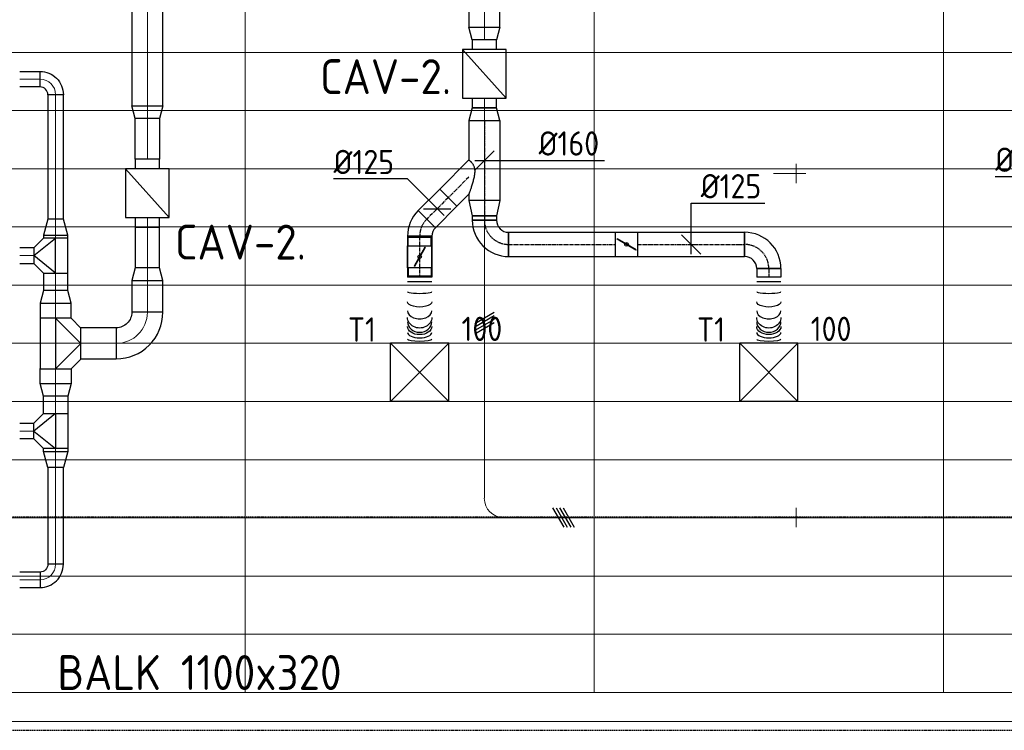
# Model space of a CAD drawing. Header units: millimetres. Extents: x -73785 to 23627, y 5976 to 52620.
# Tile 26 of 56: x -70849 to -65773, y 43951 to 47615. Entities that reach past the tile are written whole.
import ezdxf
from ezdxf.enums import TextEntityAlignment as Align

# ---------------------------------------------------------------- set-up
doc = ezdxf.new("R2010")
doc.units = ezdxf.units.MM
doc.linetypes.add('CENTER2', pattern=[28.575, 19.05, -3.175, 3.175, -3.175])
doc.linetypes.add('HIDDEN', pattern=[9.525, 6.35, -3.175])
for name, color, linetype in [('4plfd', 254, 'Continuous'), ('BALKEN', 7, 'Continuous'), ('WL570---_RETOUR', 100, 'Continuous'), ('WL570---_TOEVOER', 200, 'Continuous'), ('WL570---_TOEVOER_HL', 1, 'Continuous'), ('WL570---_TOEVOER_RST', 200, 'Continuous'), ('WL570---_TOEVOER_RST_HL', 1, 'Continuous'), ('WM570---_RETOUR', 2, 'Continuous'), ('WM570---_TOEVOER', 2, 'Continuous'), ('WM570---_TOEVOER_PR', 2, 'Continuous'), ('WM570---_TOEVOER_RST_PR', 1, 'Continuous')]:
    doc.layers.add(name, color=color, linetype=linetype)
for name, color, linetype, lineweight in [('WL570---_BESTAAND-HARTLIJN', 161, 'Continuous', 0), ('WL570---_BESTAAND-TOEVOER', 180, 'Continuous', 0), ('WL570---_DEMONTEREN', 10, 'Continuous', 0)]:
    doc.layers.add(name, color=color, linetype=linetype, lineweight=lineweight)
doc.layers.get('WL570---_DEMONTEREN').off()
doc.styles.add('BURO-025', font='ISO96.shx', dxfattribs={"height": 2.5})
doc.styles.add('ISO', font='ISO', dxfattribs={"height": 162})
doc.styles.add('MAATVOERING', font='ISO')

# ---------------------------------------------------------------- blocks, each defined once
blk = doc.blocks.new('Groep-44')
at = {"color": 8, "linetype": 'Continuous', "lineweight": 13}
for p, q in [((-73154.9, 46299.1), (-11882.7, 46299.1)), ((-73154.9, 45999.1), (-11882.7, 45999.1)), ((-73154.9, 45699.1), (-11882.7, 45699.1)), ((-73154.9, 45399.1), (-11882.7, 45399.1)), ((-73154.9, 45099.1), (-11882.7, 45099.1)), ((-73154.9, 44799.1), (-11882.7, 44799.1)), ((-73154.9, 44499.1), (-11654.9, 44499.1)), ((-73154.9, 44199.1), (-11654.9, 44199.1)), ((-73154.9, 43899.1), (-11654.9, 43899.1)), ((-73154.9, 43599.1), (-11654.9, 43599.1)), ((-73154.9, 43299.1), (-11654.9, 43299.1))]:
    blk.add_line(p, q, dxfattribs=at)
blk = doc.blocks.new('Groep-50')
at = {"color": 8, "linetype": 'Continuous', "lineweight": 13}
for p, q in [((-71054.9, 50199.1), (-71054.9, 42999.1)), ((-69254.9, 50199.1), (-69254.9, 42999.1)), ((-67454.9, 50199.1), (-67454.9, 42999.1)), ((-73154.9, 42999.1), (-65704.9, 42999.1)), ((-65704.9, 42849.1), (-73304.9, 42849.1))]:
    blk.add_line(p, q, dxfattribs=at)
at = {"color": 8}
blk.add_blockref('Groep-44', (0, 0), dxfattribs=at)
blk = doc.blocks.new('Block plafond 2e verd')
at = {"layer": '4plfd'}
blk.add_blockref('Groep-50', (73180, -19000), dxfattribs=at)
blk = doc.blocks.new('KARO')
for p, q in [((1, 0.5), (0, 0.5)), ((0, -0.5), (1, -0.5))]:
    blk.add_line(p, q)
at = {"invisible_edges": 15}
blk.add_3dface([(0, 0.5), (0, -0.5), (1, -0.5), (1, 0.5)], dxfattribs=at)
at = {"layer": 'WL570---_BESTAAND-HARTLIJN'}
blk.add_line((0, 0), (1, 0), dxfattribs=at)
blk = doc.blocks.new('OSV1601250650K')
blk.add_lwpolyline([(-65.3, -80), (0, -62.5), (0, 62.5), (-65.3, 80)], close=True)
at = {"layer": 'WL570---_BESTAAND-HARTLIJN'}
blk.add_line((-65.3, 0), (0, 0), dxfattribs=at)
blk = doc.blocks.new('VBX1251250012525000')
blk.add_lwpolyline([(50, -112.5), (300, -112.5), (300, 112.5), (50, 112.5)], close=True)
for points in [[(50, 62.5), (0, 62.5), (0, -62.5), (50, -62.5)], [(300, -62.5), (350, -62.5), (350, 62.5), (300, 62.5)]]:
    blk.add_lwpolyline(points)
at = {"layer": 'WL570---_BESTAAND-HARTLIJN'}
blk.add_line((300, 0), (350, 0), dxfattribs=at)
at = {"layer": 'WL570---_BESTAAND-TOEVOER'}
blk.add_line((50, -112.5), (300, 112.5), dxfattribs=at)
blk = doc.blocks.new('OBO16000090H')
blk.add_lwpolyline([(80, -160, 0.414214), (-160, 80), (-160, -80, -0.414214), (-80, -160)], format="xyb", close=True)
at = {"invisible_edges": 15}
for points in [[(-146.1, -81.2), (-118.3, 76.4), (-160, 80), (-160, -80)], [(-132.6, -84.8), (-77.9, 65.5), (-118.3, 76.4), (-146.1, -81.2)], [(-120, -90.7), (-40, 47.8), (-77.9, 65.5), (-132.6, -84.8)], [(-108.6, -98.7), (-5.7, 23.9), (-40, 47.8), (-120, -90.7)], [(-98.7, -108.6), (23.9, -5.7), (-5.7, 23.9), (-108.6, -98.7)], [(-90.7, -120), (47.8, -40), (23.9, -5.7), (-98.7, -108.6)], [(-84.8, -132.6), (65.5, -77.9), (47.8, -40), (-90.7, -120)], [(-81.2, -146.1), (76.4, -118.3), (65.5, -77.9), (-84.8, -132.6)], [(-80, -160), (80, -160), (76.4, -118.3), (-81.2, -146.1)]]:
    blk.add_3dface(points, dxfattribs=at)
at = {"layer": 'WL570---_BESTAAND-HARTLIJN'}
blk.add_arc((-160, -160), 160, 0, 90, dxfattribs=at)
blk = doc.blocks.new('OBO8000090H')
blk.add_lwpolyline([(40, -80, 0.414214), (-80, 40), (-80, -40, -0.414214), (-40, -80)], format="xyb", close=True)
at = {"invisible_edges": 15}
for points in [[(-73.1, -40.6), (-59.2, 38.2), (-80, 40), (-80, -40)], [(-66.3, -42.4), (-39, 32.8), (-59.2, 38.2), (-73.1, -40.6)], [(-60, -45.4), (-20, 23.9), (-39, 32.8), (-66.3, -42.4)], [(-54.3, -49.4), (-2.9, 11.9), (-20, 23.9), (-60, -45.4)], [(-49.4, -54.3), (11.9, -2.9), (-2.9, 11.9), (-54.3, -49.4)], [(-45.4, -60), (23.9, -20), (11.9, -2.9), (-49.4, -54.3)], [(-42.4, -66.3), (32.8, -39), (23.9, -20), (-45.4, -60)], [(-40.6, -73.1), (38.2, -59.2), (32.8, -39), (-42.4, -66.3)], [(-40, -80), (40, -80), (38.2, -59.2), (-40.6, -73.1)]]:
    blk.add_3dface(points, dxfattribs=at)
at = {"layer": 'WL570---_BESTAAND-HARTLIJN'}
blk.add_arc((-80, -80), 80, 0, 90, dxfattribs=at)
blk = doc.blocks.new('OSV1601250650G')
blk.add_lwpolyline([(0, -80), (65.3, -62.5), (65.3, 62.5), (0, 80)], close=True)
at = {"layer": 'WL570---_BESTAAND-HARTLIJN'}
blk.add_line((0, 0), (65.3, 0), dxfattribs=at)
blk = doc.blocks.new('OSV125800830G')
blk.add_lwpolyline([(0, -62.5), (84, -40), (84, 40), (0, 62.5)], close=True)
at = {"layer": 'WL570---_BESTAAND-HARTLIJN'}
blk.add_line((0, 0), (84, 0), dxfattribs=at)
blk = doc.blocks.new('OTS1251258000H')
at = {"layer": 'WL570---_RETOUR'}
blk.add_line((-90, 0), (90, 0), dxfattribs=at)
blk.add_lwpolyline([(-90, -62.5), (90, -62.5), (90, 62.5), (40, 112.5), (-40, 112.5), (-90, 62.5)], close=True, dxfattribs=at)
blk.add_lwpolyline([(-90, 0), (0, 112.5), (90, 0)], dxfattribs=at)
blk = doc.blocks.new('OTS16016016000H')
at = {"layer": 'WL570---_RETOUR'}
blk.add_line((-130, 0), (130, 0), dxfattribs=at)
blk.add_lwpolyline([(-130, -80), (130, -80), (130, 80), (80, 130), (-80, 130), (-130, 80)], close=True, dxfattribs=at)
blk.add_lwpolyline([(-130, 0), (0, 130), (130, 0)], dxfattribs=at)
blk = doc.blocks.new('OBO10000090ZE')
blk.add_lwpolyline([(-50, 0), (50, 0), (50, 100, 1), (-50, 100)], format="xyb", close=True)
at = {"layer": 'WL570---_BESTAAND-HARTLIJN'}
for points in [[(0, 0), (0, 150)], [(-50, 100), (50, 100)]]:
    blk.add_lwpolyline(points, dxfattribs=at)
blk = doc.blocks.new('OSV16010001110K')
blk.add_lwpolyline([(-112, -80), (0, -50), (0, 50), (-112, 80)], close=True)
at = {"layer": 'WL570---_BESTAAND-HARTLIJN'}
blk.add_line((-112, 0), (0, 0), dxfattribs=at)
blk = doc.blocks.new('OBO10000090H')
blk.add_lwpolyline([(50, -100, 0.414214), (-100, 50), (-100, -50, -0.414214), (-50, -100)], format="xyb", close=True)
at = {"invisible_edges": 15}
for points in [[(-91.3, -50.8), (-74, 47.7), (-100, 50), (-100, -50)], [(-82.9, -53), (-48.7, 41), (-74, 47.7), (-91.3, -50.8)], [(-75, -56.7), (-25, 29.9), (-48.7, 41), (-82.9, -53)], [(-67.9, -61.7), (-3.6, 14.9), (-25, 29.9), (-75, -56.7)], [(-61.7, -67.9), (14.9, -3.6), (-3.6, 14.9), (-67.9, -61.7)], [(-56.7, -75), (29.9, -25), (14.9, -3.6), (-61.7, -67.9)], [(-53, -82.9), (41, -48.7), (29.9, -25), (-56.7, -75)], [(-50.8, -91.3), (47.7, -74), (41, -48.7), (-53, -82.9)], [(-50, -100), (50, -100), (47.7, -74), (-50.8, -91.3)]]:
    blk.add_3dface(points, dxfattribs=at)
at = {"layer": 'WL570---_BESTAAND-HARTLIJN'}
blk.add_arc((-100, -100), 100, 0, 90, dxfattribs=at)
blk = doc.blocks.new('UISO')
at = {"layer": 'WL570---_TOEVOER'}
for p, q in [((0, 0.36), (1, 0.937)), ((0, 0.18), (1, 0.757)), ((0, 0), (1, 0.577)), ((0, -0.18), (1, 0.397))]:
    blk.add_line(p, q, dxfattribs=at)
blk = doc.blocks.new('*U354')
at = {"color": 0, "ltscale": 10}
for p, q in [((150, 150, -2500), (-150, 150, -2500)), ((-150, -150, -2500), (-150, 150, -2500)), ((150, -150, -2500), (-150, 150, -2500)), ((-150, -150, -2500), (150, 150, -2500)), ((150, -150, -2500), (150, 150, -2500)), ((150, -150, -2500), (-150, -150, -2500))]:
    blk.add_line(p, q, dxfattribs=at)
at = {"layer": 'WL570---_TOEVOER_RST_HL', "linetype": 'CENTER2'}
blk.add_circle((0, 0, -2500), 0.075, dxfattribs=at)
at = {"layer": 'WL570---_TOEVOER_RST', "color": 2, "style": 'BURO-025'}
for tag in ['MC', 'Q']:
    blk.add_attdef(tag, text='', height=125, dxfattribs=at).set_placement((0, 0), align=Align.MIDDLE)
at = {"layer": 'WM570---_TOEVOER_RST_PR', "color": 2, "style": 'BURO-025'}
blk.add_attdef('POSNR', text='', height=125, dxfattribs=at).set_placement((0, 0), align=Align.MIDDLE)
blk = doc.blocks.new('*U355')
at = {"color": 0, "ltscale": 10}
for p, q in [((150, 150, -2500), (-150, 150, -2500)), ((-150, -150, -2500), (-150, 150, -2500)), ((150, -150, -2500), (-150, 150, -2500)), ((-150, -150, -2500), (150, 150, -2500)), ((150, -150, -2500), (150, 150, -2500)), ((150, -150, -2500), (-150, -150, -2500))]:
    blk.add_line(p, q, dxfattribs=at)
at = {"layer": 'WL570---_TOEVOER_HL', "linetype": 'CENTER2'}
blk.add_circle((0, 0, -2500), 0.075, dxfattribs=at)
at = {"layer": 'WL570---_TOEVOER', "color": 2, "style": 'BURO-025'}
for tag in ['MC', 'Q']:
    blk.add_attdef(tag, text='', height=125, dxfattribs=at).set_placement((0, 0), align=Align.MIDDLE)
at = {"layer": 'WM570---_TOEVOER_PR', "color": 2, "style": 'BURO-025'}
blk.add_attdef('POSNR', text='', height=125, dxfattribs=at).set_placement((0, 0), align=Align.MIDDLE)
blk = doc.blocks.new('*U356')
at = {"ltscale": 10}
for p, q in [((-56.4, 59.4), (-100.8, 59.4)), ((-100.8, -59.4), (-100.8, 59.4)), ((-56.4, 62.5), (56.4, 62.5)), ((-56.4, -62.5), (-56.4, 62.5)), ((56.4, 62.5), (56.4, -62.5)), ((56.4, 59.4), (100.8, 59.4)), ((100.8, 59.4), (100.8, -59.4)), ((-49.4, 27.3), (-48.4, 29.1)), ((48.4, -29.1), (-49.4, 27.3)), ((49.4, -27.3), (-48.4, 29.1)), ((48.4, -29.1), (49.4, -27.3)), ((-56.4, -59.4), (-100.8, -59.4)), ((-56.4, -62.5), (56.4, -62.5)), ((56.4, -59.4), (100.8, -59.4))]:
    blk.add_line(p, q, dxfattribs=at)
blk.add_circle((0, 0), 9.41, dxfattribs=at)
at = {"layer": 'WL570---_TOEVOER', "color": 2, "style": 'BURO-025'}
blk.add_attdef('I', text='', height=125, dxfattribs=at).set_placement((0, 0), align=Align.MIDDLE)
at = {"layer": 'WM570---_TOEVOER_PR', "color": 2, "style": 'BURO-025'}
blk.add_attdef('POSNR', text='', height=125, dxfattribs=at).set_placement((0, 0), align=Align.MIDDLE)
blk = doc.blocks.new('*U357')
at = {"color": 0, "ltscale": 10}
for p, q in [((-125, -62.5, -2700), (-125, 62.5, -2700)), ((62.5, -125, -2700), (-62.5, -125, -2700))]:
    blk.add_line(p, q, dxfattribs=at)
for radius in [187.5, 62.5]:
    blk.add_arc((-125, -125, -2700), radius, 0, 90, dxfattribs=at)
at = {"layer": 'WL570---_TOEVOER_HL', "linetype": 'CENTER2'}
blk.add_arc((-125, -125, -2700), 125, 0, 90, dxfattribs=at)
at = {"layer": 'WM570---_TOEVOER_PR', "color": 2, "style": 'BURO-025'}
blk.add_attdef('POSNR', text='', height=125, dxfattribs=at).set_placement((0, 0), align=Align.MIDDLE)
blk = doc.blocks.new('*U358')
at = {"color": 0, "ltscale": 10}
for p, q in [((0, 62.5, -2700), (551.7, 62.5, -2700)), ((551.7, 62.5, -2700), (551.7, -62.5, -2700)), ((0, -62.5, -2700), (551.7, -62.5, -2700))]:
    blk.add_line(p, q, dxfattribs=at)
at = {"layer": 'WL570---_TOEVOER_HL', "linetype": 'CENTER2'}
blk.add_line((0, 0, -2700), (551.7, 0, -2700), dxfattribs=at)
at = {"layer": 'WM570---_TOEVOER_PR', "color": 2, "style": 'BURO-025'}
blk.add_attdef('POSNR', text='', height=125, dxfattribs=at).set_placement((0, 0), align=Align.MIDDLE)
blk = doc.blocks.new('*U359')
at = {"ltscale": 10}
for p, q in [((-56.4, 62.5, -2700), (56.4, 62.5, -2700)), ((-56.4, -62.5, -2700), (-56.4, 62.5, -2700)), ((56.4, 62.5, -2700), (56.4, -62.5, -2700)), ((-49.4, 27.3, -2700), (-48.4, 29.1, -2700)), ((48.4, -29.1, -2700), (-49.4, 27.3, -2700)), ((49.4, -27.3, -2700), (-48.4, 29.1, -2700)), ((48.4, -29.1, -2700), (49.4, -27.3, -2700)), ((-56.4, -62.5, -2700), (56.4, -62.5, -2700))]:
    blk.add_line(p, q, dxfattribs=at)
blk.add_circle((0, 0, -2700), 9.41, dxfattribs=at)
at = {"layer": 'WL570---_TOEVOER', "color": 2, "style": 'BURO-025'}
blk.add_attdef('I', text='', height=125, dxfattribs=at).set_placement((0, 0), align=Align.MIDDLE)
at = {"layer": 'WM570---_TOEVOER_PR', "color": 2, "style": 'BURO-025'}
blk.add_attdef('POSNR', text='', height=125, dxfattribs=at).set_placement((0, 0), align=Align.MIDDLE)
blk = doc.blocks.new('*U360')
at = {"color": 0, "ltscale": 10}
for p, q in [((0, 62.5, -2700), (551.7, 62.5, -2700)), ((0, -62.5, -2700), (0, 62.5, -2700)), ((0, -62.5, -2700), (551.7, -62.5, -2700))]:
    blk.add_line(p, q, dxfattribs=at)
at = {"layer": 'WL570---_TOEVOER_HL', "linetype": 'CENTER2'}
blk.add_line((0, 0, -2700), (551.7, 0, -2700), dxfattribs=at)
at = {"layer": 'WM570---_TOEVOER_PR', "color": 2, "style": 'BURO-025'}
blk.add_attdef('POSNR', text='', height=125, dxfattribs=at).set_placement((0, 0), align=Align.MIDDLE)
blk = doc.blocks.new('*U361')
at = {"color": 0, "ltscale": 10}
for p, q in [((-62.5, 125, -2700), (62.5, 125, -2700)), ((-125, -62.5, -2700), (-125, 62.5, -2700))]:
    blk.add_line(p, q, dxfattribs=at)
for radius, end in [(62.5, 0), (187.5, 360)]:
    blk.add_arc((-125, 125, -2700), radius, 270, end, dxfattribs=at)
at = {"layer": 'WL570---_TOEVOER_HL', "linetype": 'CENTER2'}
blk.add_arc((-125, 125, -2700), 125, 270, 0, dxfattribs=at)
at = {"layer": 'WM570---_TOEVOER_PR', "color": 2, "style": 'BURO-025'}
blk.add_attdef('POSNR', text='', height=125, dxfattribs=at).set_placement((0, 0), align=Align.MIDDLE)
blk = doc.blocks.new('*U362')
at = {"color": 0, "ltscale": 10}
for p, q in [((0, -62.5, -2700), (0, 62.5, -2700)), ((0.1, 62.5, -2700), (23, 62.5, -2700)), ((23, 62.5, -2700), (23, -62.5, -2700)), ((0.1, -62.5, -2700), (23, -62.5, -2700))]:
    blk.add_line(p, q, dxfattribs=at)
at = {"layer": 'WL570---_TOEVOER_HL', "linetype": 'CENTER2'}
blk.add_line((0, 0, -2700), (23, 0, -2700), dxfattribs=at)
at = {"layer": 'WM570---_TOEVOER_PR', "color": 2, "style": 'BURO-025'}
blk.add_attdef('POSNR', text='', height=125, dxfattribs=at).set_placement((0, 0), align=Align.MIDDLE)
blk = doc.blocks.new('*U363')
at = {"color": 0, "ltscale": 10}
for p, q in [((0, 80, -2700), (78.2, 62.5, -2700)), ((0, 80, -2700), (0, -80, -2700)), ((78.2, 62.5, -2700), (78.2, -62.5, -2700)), ((0, -80, -2700), (78.2, -62.5, -2700))]:
    blk.add_line(p, q, dxfattribs=at)
at = {"layer": 'WL570---_TOEVOER_HL', "linetype": 'CENTER2'}
blk.add_line((0, 0, -2700), (78.2, 0, -2700), dxfattribs=at)
for centre in [(0, 0, -2700), (78.2, 0, -2700)]:
    blk.add_circle(centre, 0.075, dxfattribs=at)
at = {"layer": 'WM570---_TOEVOER_PR', "color": 2, "style": 'BURO-025'}
blk.add_attdef('POSNR', text='', height=125, dxfattribs=at).set_placement((0, 0), align=Align.MIDDLE)
blk = doc.blocks.new('*U364')
at = {"color": 0, "ltscale": 10}
for p, q in [((0, 80, -2700), (413.6, 80, -2700)), ((0, -80, -2700), (0, 80, -2700)), ((413.6, 80, -2700), (413.6, -80, -2700)), ((0, -80, -2700), (204, -80, -2700)), ((380.8, -80, -2700), (413.6, -80, -2700))]:
    blk.add_line(p, q, dxfattribs=at)
at = {"layer": 'WL570---_TOEVOER_HL', "linetype": 'CENTER2'}
blk.add_line((0, 0, -2700), (413.6, 0, -2700), dxfattribs=at)
at = {"layer": 'WM570---_TOEVOER_PR', "color": 2, "style": 'BURO-025'}
blk.add_attdef('POSNR', text='', height=125, dxfattribs=at).set_placement((0, 0), align=Align.MIDDLE)
blk = doc.blocks.new('*U365')
at = {"color": 0, "ltscale": 10}
for p, q in [((0, 88.4, -2700), (62.1, 150.4, -2700)), ((62.1, 150.4, -2700), (150.4, 62.1, -2700)), ((0, -88.4, -2700), (150.4, 62.1, -2700))]:
    blk.add_line(p, q, dxfattribs=at)
blk.add_spline([(-0.3, -88.2, -2700), (-1, -87.6, -2700), (-2.2, -86.6, -2700), (-3.9, -85.1, -2700), (-6, -83.3, -2700), (-8.4, -81, -2700), (-11.1, -78.2, -2700), (-14.1, -75, -2700), (-17.1, -71.2, -2700), (-20.1, -66.9, -2700), (-23, -61.9, -2700), (-25.5, -56.2, -2700), (-27.7, -49.8, -2700), (-29.2, -42.6, -2700), (-30, -34.4, -2700), (-30, -25.5, -2700), (-29.2, -15.8, -2700), (-27.7, -5.5, -2700), (-25.5, 5.1, -2700), (-23, 15.9, -2700), (-20.1, 26.6, -2700), (-17.1, 37, -2700), (-14.1, 46.8, -2700), (-11.1, 55.9, -2700), (-8.4, 64.1, -2700), (-6, 71.3, -2700), (-3.9, 77.3, -2700), (-2.2, 82.1, -2700), (-1, 85.6, -2700), (-0.3, 87.7, -2700), (0, 88.4, -2700)], degree=3, dxfattribs=at)
at = {"layer": 'WL570---_TOEVOER_HL', "linetype": 'CENTER2'}
blk.add_line((0, 0, -2700), (106.3, 106.3, -2700), dxfattribs=at)
at = {"layer": 'WM570---_TOEVOER_PR', "color": 2, "style": 'BURO-025'}
blk.add_attdef('POSNR', text='', height=125, dxfattribs=at).set_placement((0, 0), align=Align.MIDDLE)
blk = doc.blocks.new('*U366')
at = {"color": 0, "ltscale": 10}
for p, q in [((0, 62.5, -2700), (156.6, 62.5, -2700)), ((0, -62.5, -2700), (0, 62.5, -2700)), ((156.6, 62.5, -2700), (156.6, -62.5, -2700)), ((0, -62.5, -2700), (156.6, -62.5, -2700))]:
    blk.add_line(p, q, dxfattribs=at)
at = {"layer": 'WL570---_TOEVOER_HL', "linetype": 'CENTER2'}
blk.add_line((0, 0, -2700), (156.6, 0, -2700), dxfattribs=at)
at = {"layer": 'WM570---_TOEVOER_PR', "color": 2, "style": 'BURO-025'}
blk.add_attdef('POSNR', text='', height=125, dxfattribs=at).set_placement((0, 0), align=Align.MIDDLE)
blk = doc.blocks.new('*U367')
at = {"color": 0, "ltscale": 10}
for p, q in [((-51.8, -62.5, -2700), (-51.8, 62.5, -2700)), ((-7.6, 80.8, -2700), (80.8, -7.6, -2700))]:
    blk.add_line(p, q, dxfattribs=at)
for radius in [62.6, 187.6]:
    blk.add_arc((-51.8, 125.1, -2700), radius, 270, 315, dxfattribs=at)
at = {"layer": 'WL570---_TOEVOER_HL', "linetype": 'CENTER2'}
blk.add_arc((-51.8, 125.1, -2700), 125.1, 270, 315, dxfattribs=at)
at = {"layer": 'WM570---_TOEVOER_PR', "color": 2, "style": 'BURO-025'}
blk.add_attdef('POSNR', text='', height=125, dxfattribs=at).set_placement((0, 0), align=Align.MIDDLE)
blk = doc.blocks.new('*U368')
at = {"color": 0, "ltscale": 10}
for p, q in [((0, 62.5, -2700), (211.2, 62.5, -2700)), ((0, -62.5, -2700), (0, 62.5, -2700)), ((211.2, 62.5, -2700), (211.2, -62.5, -2700)), ((0, -62.5, -2700), (211.2, -62.5, -2700))]:
    blk.add_line(p, q, dxfattribs=at)
at = {"layer": 'WL570---_TOEVOER_HL', "linetype": 'CENTER2'}
blk.add_line((0, 0, -2700), (211.2, 0, -2700), dxfattribs=at)
at = {"layer": 'WM570---_TOEVOER_PR', "color": 2, "style": 'BURO-025'}
blk.add_attdef('POSNR', text='', height=125, dxfattribs=at).set_placement((0, 0), align=Align.MIDDLE)
blk = doc.blocks.new('*U369')
at = {"color": 0, "ltscale": 10}
for p, q in [((0, 62.5, -2700), (0, -62.5, -2700)), ((23.2, 62.5, -2700), (23.2, -62.5, -2700)), ((340.6, 62.5, -2700), (340.6, -62.5, -2700))]:
    blk.add_line(p, q, dxfattribs=at)
for centre, major_axis, ratio, start_param, end_param in [((73.9, 0, -2700), (0, -62.5), 0.147085, 0, 3.141593), ((172.7, 0, -2700), (0, -62.5), 0.674187, 0, 3.141593), ((229.5, 0, -2700), (0, 62.5), 0.862472, 3.141593, 6.283185), ((285.4, 0, -2700), (0, 62.5), 0.428796, 3.141593, 6.283185)]:
    blk.add_ellipse(centre, major_axis=major_axis, ratio=ratio, start_param=start_param, end_param=end_param, dxfattribs=at)
at = {"color": 0, "ltscale": 10, "extrusion": (0, 0, -1)}
for centre, major_axis, ratio, start_param, end_param in [((126.7, 0, -2700), (0, 62.5), 0.428796, 0, 3.141593), ((208, 0, -2700), (0, 62.5), 0.862472, 0, 3.141593), ((253.8, 0, -2700), (0, -62.5), 0.674187, 3.141593, 6.283185), ((321.6, 0, -2700), (0, -62.5), 0.147085, 3.141593, 6.283185)]:
    blk.add_ellipse(centre, major_axis=major_axis, ratio=ratio, start_param=start_param, end_param=end_param, dxfattribs=at)
at = {"layer": 'WM570---_TOEVOER_PR', "color": 2, "style": 'BURO-025'}
blk.add_attdef('POSNR', text='', height=125, dxfattribs=at).set_placement((0, 0), align=Align.MIDDLE)
blk = doc.blocks.new('*U370')
at = {"color": 0, "ltscale": 10}
for p, q in [((0, 62.5, -2700), (44.3, 62.5, -2700)), ((0, -62.5, -2700), (0, 62.5, -2700)), ((44.3, 62.5, -2700), (44.3, -62.5, -2700)), ((0, -62.5, -2700), (44.3, -62.5, -2700))]:
    blk.add_line(p, q, dxfattribs=at)
at = {"layer": 'WL570---_TOEVOER_HL', "linetype": 'CENTER2'}
blk.add_line((0, 0, -2700), (44.3, 0, -2700), dxfattribs=at)
at = {"layer": 'WM570---_TOEVOER_PR', "color": 2, "style": 'BURO-025'}
blk.add_attdef('POSNR', text='', height=125, dxfattribs=at).set_placement((0, 0), align=Align.MIDDLE)
blk = doc.blocks.new('*U371')
at = {"color": 0, "ltscale": 10}
for p, q in [((0, 62.5, -2700), (0, -62.5, -2700)), ((23.2, 62.5, -2700), (23.2, -62.5, -2700)), ((340.6, 62.5, -2700), (340.6, -62.5, -2700))]:
    blk.add_line(p, q, dxfattribs=at)
for centre, major_axis, ratio, start_param, end_param in [((73.9, 0, -2700), (0, -62.5), 0.147089, 0, 3.141593), ((172.7, 0, -2700), (0, -62.5), 0.674202, 0, 3.141593), ((229.5, 0, -2700), (0, 62.5), 0.862486, 3.141593, 6.283185), ((285.3, 0, -2700), (0, 62.5), 0.428807, 3.141593, 6.283185)]:
    blk.add_ellipse(centre, major_axis=major_axis, ratio=ratio, start_param=start_param, end_param=end_param, dxfattribs=at)
at = {"color": 0, "ltscale": 10, "extrusion": (0, 0, -1)}
for centre, major_axis, ratio, start_param, end_param in [((126.7, 0, -2700), (0, 62.5), 0.428807, 0, 3.141593), ((208, 0, -2700), (0, 62.5), 0.862486, 0, 3.141593), ((253.7, 0, -2700), (0, -62.5), 0.674202, 3.141593, 6.283185), ((321.6, 0, -2700), (0, -62.5), 0.147089, 3.141593, 6.283185)]:
    blk.add_ellipse(centre, major_axis=major_axis, ratio=ratio, start_param=start_param, end_param=end_param, dxfattribs=at)
at = {"layer": 'WM570---_TOEVOER_PR', "color": 2, "style": 'BURO-025'}
blk.add_attdef('POSNR', text='', height=125, dxfattribs=at).set_placement((0, 0), align=Align.MIDDLE)
blk = doc.blocks.new('*U497')
at = {"layer": 'WM570---_TOEVOER', "color": 0, "ltscale": 10}
for p, q in [((-50, -50), (50, 50)), ((-50, 0), (619.3, 0))]:
    blk.add_line(p, q, dxfattribs=at)
at = {"layer": 'WM570---_TOEVOER', "color": 0, "style": 'BURO-025'}
blk.add_text('%%c160', height=125, dxfattribs=at).set_placement((280, 25))
blk = doc.blocks.new('*U499')
at = {"layer": 'WM570---_TOEVOER', "color": 0, "ltscale": 10}
for p, q in [((0, 212.5), (380.4, 212.5)), ((0, -50), (0, 212.5)), ((50, -50), (-50, 50))]:
    blk.add_line(p, q, dxfattribs=at)
at = {"layer": 'WM570---_TOEVOER', "color": 0, "style": 'BURO-025'}
blk.add_text('%%c125', height=125, dxfattribs=at).set_placement((50, 237.5))
blk = doc.blocks.new('*U531')
at = {"layer": 'WM570---_TOEVOER', "color": 0, "ltscale": 10}
for p, q in [((-153.6, 153.6), (-534, 153.6)), ((35.4, -35.4), (-153.6, 153.6)), ((-70.7, 0), (70.7, 0))]:
    blk.add_line(p, q, dxfattribs=at)
at = {"layer": 'WM570---_TOEVOER', "color": 0, "style": 'BURO-025'}
blk.add_text('%%c125', height=125, dxfattribs=at).set_placement((-534, 178.6))
blk = doc.blocks.new('*U537')
at = {"layer": 'WM570---_RETOUR', "color": 0, "ltscale": 10}
for p, q in [((50, 0), (-295.4, 0)), ((-50, -50), (50, 50)), ((-295.4, 0), (-675.7, 0))]:
    blk.add_line(p, q, dxfattribs=at)
at = {"layer": 'WM570---_RETOUR', "color": 0, "style": 'BURO-025'}
blk.add_text('%%c125', height=125, dxfattribs=at).set_placement((-675.7, 25))

msp = doc.modelspace()

# ---------------------------------------------------------------- linework, layer by layer
at = {"layer": 'BALKEN', "color": 2, "linetype": 'HIDDEN'}
for p, q in [((-71835, 45051.1), (-57261.3, 45051.1)), ((-71835, 43951.1), (-57261.3, 43951.1))]:
    msp.add_line(p, q, dxfattribs=at)

# ---------------------------------------------------------------- block references
at = {"layer": 'WL570---_DEMONTEREN'}
for name, p, xscale, yscale, zscale, rotation in [('KARO', (-68453.6, 46654.6), 441.3135777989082, 160, 160, 90.00000000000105), ('KARO', (-66946.8, 46821.4), 16.03765465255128, 100, 100, 180.000000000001), ('KARO', (-68453.6, 46542.6), 1394.955488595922, 100, 100, 270), ('UISO', (-68084.1, 45097.7), 100, 100, 100, 270), ('KARO', (-66946.8, 45047.7), 16.03765465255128, 100, 100, 180.000000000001)]:
    msp.add_blockref(name, p, dxfattribs=dict(at, xscale=xscale, yscale=yscale, zscale=zscale, rotation=rotation))
for name, p, rotation in [('OBO10000090ZE', (-66946.8, 46821.4), 270.000000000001), ('OSV16010001110K', (-68453.6, 46542.6), 270.000000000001), ('OBO10000090H', (-68453.9, 45047.7), 180.000000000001), ('OBO10000090ZE', (-66946.8, 45047.7), 270.000000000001)]:
    msp.add_blockref(name, p, dxfattribs=dict(at, rotation=rotation))
at = {"layer": 'WL570---_DEMONTEREN', "xscale": 435.9912088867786, "yscale": 100, "zscale": 100}
msp.add_blockref('KARO', (-68354.1, 45047.7), dxfattribs=at)
at = {"layer": 'WL570---_RETOUR'}
for p, xscale, yscale, zscale, rotation in [((-70191, 49177.5), 2006.212791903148, 160, 160, 269.9999999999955), ((-70848.8, 47308.2), -104.6717615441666, 80, 80, 180), ((-70664.1, 47228.9), 641.4805336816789, 80, 80, 270), ((-70191, 47106.2), -210.0606510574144, 125, 125, 90), ((-70664.1, 46488.6), 14.56646699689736, 125, 125, 90), ((-70191, 46335.4), 210.0606510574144, 125, 125, 90), ((-70664.1, 46308.6), 90.13055144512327, 125, 125, 270), ((-70191, 46106.3), 164.7551327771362, 160, 160, 89.99999999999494), ((-70664.1, 46075.2), 77.92349494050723, 160, 160, 89.99999999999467), ((-70351, 45946.3), 183.015599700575, 160, 160, 179.9999999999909), ((-70664.1, 45817.3), -77.92349494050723, 160, 160, 90.00000000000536), ((-70664.1, 45583.9), -90.13055144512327, 125, 125, 270), ((-70848.8, 45494.2), -72.22950757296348, 80, 80, 180), ((-70664.1, 45403.9), -14.56646699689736, 125, 125, 90), ((-70664.1, 44807.2), 498.312785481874, 80, 80, 90)]:
    msp.add_blockref('KARO', p, dxfattribs=dict(at, xscale=xscale, yscale=yscale, zscale=zscale, rotation=rotation))
at = {"layer": 'WL570---_RETOUR', "xscale": -1}
for name, p, rotation in [('OBO8000090H', (-70664.1, 47308.2), 270), ('OSV1601250650K', (-70191, 47106.2), 90), ('OSV1601250650G', (-70664.1, 45739.4), 90), ('OTS1251258000H', (-70664.1, 45493.9), 90), ('OSV125800830G', (-70664.1, 45389.4), 90)]:
    msp.add_blockref(name, p, dxfattribs=dict(at, rotation=rotation))
at = {"layer": 'WL570---_RETOUR'}
for name, p, rotation in [('VBX1251250012525000', (-70191, 46895.8), 270), ('OSV125800830G', (-70664.1, 46503.2), 90), ('OTS1251258000H', (-70664.1, 46398.6), 90), ('OSV1601250650K', (-70191, 46335.4), 90), ('OSV1601250650G', (-70664.1, 46153.2), 90), ('OBO16000090H', (-70191, 45946.3), 269.9999999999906), ('OTS16016016000H', (-70664.1, 45945.2), 270), ('OBO8000090H', (-70664.1, 44727.2), 270)]:
    msp.add_blockref(name, p, dxfattribs=dict(at, rotation=rotation))
at = {"layer": 'WL570---_RETOUR', "yscale": 80, "zscale": 80}
for p, xscale in [((-70848.8, 46398.3), 72.22950757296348), ((-70848.8, 44727.2), 104.6717615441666)]:
    msp.add_blockref('KARO', p, dxfattribs=dict(at, xscale=xscale))
at = {"layer": 'WL570---_TOEVOER'}
for name, p, xscale, yscale, zscale, rotation in [('KARO', (-68453.6, 47575.6), 329.2489336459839, 160, 160, 90.00000000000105), ('UISO', (-68403.6, 46087.3), 100, 100, 100, 180)]:
    msp.add_blockref(name, p, dxfattribs=dict(at, xscale=xscale, yscale=yscale, zscale=zscale, rotation=rotation))
at = {"layer": 'WL570---_TOEVOER', "xscale": -1, "rotation": 90.00000000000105}
msp.add_blockref('OSV1601250650G', (-68453.6, 47576), dxfattribs=at)
at = {"layer": 'WL570---_TOEVOER'}
for name, p, rotation in [('VBX1251250012525000', (-68453.6, 47510.7), 270.000000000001), ('OSV1601250650G', (-68453.6, 47095.5), 90.00000000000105), ('*U364', (-68453.6, 47095.9, 2700), 270), ('*U365', (-68533.6, 46803.5, 2700), 180), ('*U366', (-68639.8, 46697.2, 2700), 224.9999999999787), ('*U363', (-68453.6, 46682.3, 2700), 270), ('*U367', (-68787.2, 46549.9, 2700), 224.9999999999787), ('*U362', (-68453.6, 46604.2, 2700), 270), ('*U361', (-68453.6, 46456.2, 2700), 270), ('*U368', (-68787.2, 46498.1, 2700), 270), ('*U356', (-68787.2, 46392.5), 90), ('*U370', (-66987.2, 46331.2, 2700), 270.0000000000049), ('*U369', (-68787.2, 46286.9, 2700), 270), ('*U371', (-66987.2, 46286.9, 2700), 270.000000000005)]:
    msp.add_blockref(name, p, dxfattribs=dict(at, rotation=rotation))
for name, p in [('*U360', (-68328.6, 46456.2, 2700)), ('*U359', (-67720.4, 46456.2, 2700)), ('*U358', (-67663.9, 46456.2, 2700)), ('*U357', (-66987.2, 46456.2, 2700))]:
    msp.add_blockref(name, p, dxfattribs=at)
ref = msp.add_blockref('*U355', (-68787.2, 45796.3, 2500), dxfattribs=at)
ref.add_attrib('Q', '100', (-68571.3, 45958.3), dxfattribs={"color": 2, "height": 125, "style": 'BURO-025'})
ref.add_attrib('MC', 'T1', (-69157.3, 45954.9), dxfattribs={"color": 2, "height": 125, "style": 'BURO-025'})
ref = msp.add_blockref('*U354', (-66987.2, 45796.4, 2500), dxfattribs=at)
ref.add_attrib('Q', '100', (-66771.3, 45958.3), dxfattribs={"layer": 'WL570---_TOEVOER_RST', "color": 2, "height": 125, "style": 'BURO-025'})
ref.add_attrib('MC', 'T1', (-67357.3, 45955), dxfattribs={"layer": 'WL570---_TOEVOER_RST', "color": 2, "height": 125, "style": 'BURO-025'})
at = {"layer": 'WM570---_RETOUR'}
for name, p in [('Block plafond 2e verd', (-71812.3, 20147.2)), ('*U537', (-65144, 46805.2, 2700))]:
    msp.add_blockref(name, p, dxfattribs=at)
at = {"layer": 'WM570---_TOEVOER'}
for name, p in [('*U497', (-68453.6, 46889.1, 2700)), ('*U531', (-68696.9, 46640.1, 2700)), ('*U499', (-67388.1, 46456.2, 2700))]:
    msp.add_blockref(name, p, dxfattribs=at)

# ---------------------------------------------------------------- texts
at = {"layer": 'BALKEN', "color": 2, "linetype": 'HIDDEN', "style": 'ISO'}
msp.add_text('BALK 1100x320', height=180, dxfattribs=at).set_placement((-70654.4, 44159))
at = {"layer": 'WM570---_RETOUR', "style": 'MAATVOERING'}
msp.add_text('CAV-2.', height=180, dxfattribs=at).set_placement((-70048.6, 46378.1))
at = {"layer": 'WM570---_TOEVOER', "style": 'MAATVOERING'}
msp.add_text('CAV-2.', height=180, dxfattribs=at).set_placement((-69300.3, 47231.2))

doc.saveas('drawing.dxf')
